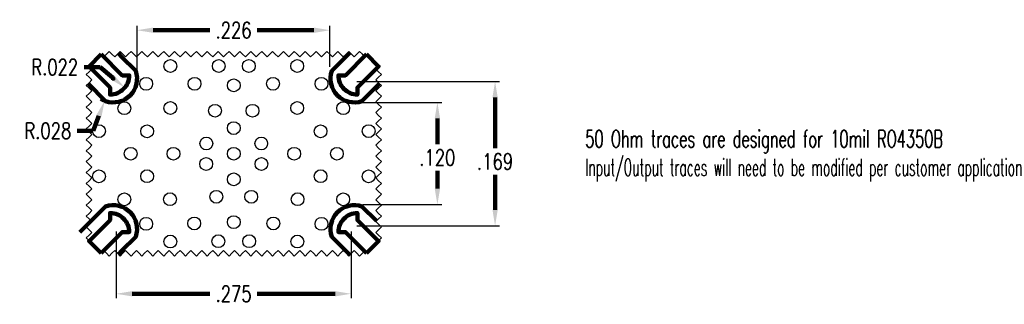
# Model space of a CAD drawing. Extents: x 0.04 to 1.19, y 0.43 to 0.76.
import ezdxf

# ---------------------------------------------------------------- set-up
doc = ezdxf.new("R2010")
doc.units = 0
doc.header["$MEASUREMENT"] = 0
doc.header["$PDMODE"] = 35
doc.layers.add('PWB Drill', color=250, linetype='Continuous')
doc.layers.add('PWB TOP', color=7, linetype='Continuous', lineweight=100)
doc.styles.add('ROMAND', font='romand', dxfattribs={"width": 0.75})
doc.dimstyles.get("Standard").update_dxf_attribs({"dimscale": 0.5, "dimtxt": 0.18, "dimasz": 0.18, "dimexe": 0.15, "dimexo": 0.06, "dimgap": 0.06, "dimtad": 0, "dimtih": 1, "dimtoh": 1, "dimdec": 3, "dimzin": 4, "dimdsep": 46, "dimtxsty": 'ROMAND', "dimcen": 0.005, "dimclrd": 256, "dimclre": 256, "dimclrt": 256, "dimadec": 3, "dimazin": 1, "dimtfac": 1, "dimtdec": 3, "dimtofl": 0, "dimtmove": 0, "dimatfit": 3, "dimfxl": 0.18, "dimtolj": 1, "dimtzin": 4, "dimlwd": -1, "dimarcsym": 0})

# ---------------------------------------------------------------- blocks, each defined once
blk = doc.blocks.new('*D20')
at = {"layer": 'DEFPOINTS', "color": 0}
for p in [(0.1773, 0.7467), (0.4029, 0.6975), (0.1773, 0.6901)]:
    blk.add_point(p, dxfattribs=at)
at = {"layer": 'PWB TOP', "lineweight": -2, "ltscale": 0.1}
for p, q in [((0.1773, 0.6963), (0.1773, 0.7519)), ((0.4029, 0.7038), (0.4029, 0.7519))]:
    blk.add_line(p, q, dxfattribs=at)
at = {"layer": 'PWB TOP', "ltscale": 0.1}
for p, q in [((0.196, 0.7467), (0.2624, 0.7467)), ((0.3842, 0.7467), (0.3178, 0.7467))]:
    blk.add_line(p, q, dxfattribs=at)
at = {"layer": 'PWB TOP'}
for points in [[(0.196, 0.7498), (0.196, 0.7436), (0.1773, 0.7467)], [(0.3842, 0.7436), (0.3842, 0.7498), (0.4029, 0.7467)]]:
    blk.add_solid(points, dxfattribs=at)
at = {"layer": 'PWB TOP', "ltscale": 0.1, "insert": (0.2901, 0.7467), "char_height": 0.01872, "attachment_point": 5, "style": 'ROMAND'}
blk.add_mtext('\\A1;.226', dxfattribs=at)
blk = doc.blocks.new('*D26')
at = {"layer": 'DEFPOINTS', "color": 0}
for p in [(0.1529, 0.5176), (0.4275, 0.5176), (0.4275, 0.4384)]:
    blk.add_point(p, dxfattribs=at)
at = {"layer": 'PWB TOP', "lineweight": -2, "ltscale": 0.1}
for p, q in [((0.1529, 0.5114), (0.1529, 0.4332)), ((0.4275, 0.5114), (0.4275, 0.4332))]:
    blk.add_line(p, q, dxfattribs=at)
at = {"layer": 'PWB TOP', "ltscale": 0.1}
for p, q in [((0.1716, 0.4384), (0.2625, 0.4384)), ((0.4088, 0.4384), (0.3179, 0.4384))]:
    blk.add_line(p, q, dxfattribs=at)
at = {"layer": 'PWB TOP'}
for points in [[(0.1716, 0.4415), (0.1716, 0.4353), (0.1529, 0.4384)], [(0.4088, 0.4353), (0.4088, 0.4415), (0.4275, 0.4384)]]:
    blk.add_solid(points, dxfattribs=at)
at = {"layer": 'PWB TOP', "ltscale": 0.1, "insert": (0.2902, 0.4384), "char_height": 0.01872, "attachment_point": 5, "style": 'ROMAND'}
blk.add_mtext('\\A1;.275', dxfattribs=at)
blk = doc.blocks.new('*D30')
at = {"layer": 'DEFPOINTS', "color": 0}
for p in [(0.4314, 0.6623), (0.435, 0.5427), (0.5285, 0.5427)]:
    blk.add_point(p, dxfattribs=at)
at = {"layer": 'PWB TOP', "lineweight": -2, "ltscale": 0.1}
for p, q in [((0.4377, 0.6623), (0.5338, 0.6623)), ((0.4413, 0.5427), (0.5338, 0.5427))]:
    blk.add_line(p, q, dxfattribs=at)
at = {"layer": 'PWB TOP', "ltscale": 0.1}
for p, q in [((0.5285, 0.6435), (0.5285, 0.6133)), ((0.5285, 0.5614), (0.5285, 0.5821))]:
    blk.add_line(p, q, dxfattribs=at)
at = {"layer": 'PWB TOP'}
for points in [[(0.5317, 0.6435), (0.5254, 0.6435), (0.5285, 0.6623)], [(0.5254, 0.5614), (0.5317, 0.5614), (0.5285, 0.5427)]]:
    blk.add_solid(points, dxfattribs=at)
at = {"layer": 'PWB TOP', "ltscale": 0.1, "insert": (0.5285, 0.5977), "char_height": 0.01872, "attachment_point": 5, "style": 'ROMAND'}
blk.add_mtext('\\A1;.120', dxfattribs=at)
blk = doc.blocks.new('*D32')
at = {"layer": 'DEFPOINTS', "color": 0}
for p in [(0.4279, 0.6867), (0.4279, 0.518), (0.596, 0.518)]:
    blk.add_point(p, dxfattribs=at)
at = {"layer": 'PWB TOP', "lineweight": -2, "ltscale": 0.1}
for p, q in [((0.4342, 0.6867), (0.6012, 0.6867)), ((0.4342, 0.518), (0.6012, 0.518))]:
    blk.add_line(p, q, dxfattribs=at)
at = {"layer": 'PWB TOP', "ltscale": 0.1}
for p, q in [((0.596, 0.668), (0.596, 0.6087)), ((0.596, 0.5367), (0.596, 0.5775))]:
    blk.add_line(p, q, dxfattribs=at)
at = {"layer": 'PWB TOP'}
for points in [[(0.5991, 0.668), (0.5929, 0.668), (0.596, 0.6867)], [(0.5929, 0.5367), (0.5991, 0.5367), (0.596, 0.518)]]:
    blk.add_solid(points, dxfattribs=at)
at = {"layer": 'PWB TOP', "ltscale": 0.1, "insert": (0.596, 0.5931), "char_height": 0.01872, "attachment_point": 5, "style": 'ROMAND'}
blk.add_mtext('\\A1;.169', dxfattribs=at)
blk = doc.blocks.new('*D33')
at = {"layer": 'DEFPOINTS', "color": 0}
for p in [(0.1458, 0.6938), (0.1629, 0.6796)]:
    blk.add_point(p, dxfattribs=at)
at = {"layer": 'PWB TOP', "ltscale": 0.1}
for p, q in [((0.1154, 0.7035), (0.1341, 0.7035)), ((0.1341, 0.7035), (0.1485, 0.6915))]:
    blk.add_line(p, q, dxfattribs=at)
at = {"layer": 'PWB TOP'}
blk.add_solid([(0.1465, 0.6891), (0.1505, 0.6939), (0.1629, 0.6796)], dxfattribs=at)
at = {"layer": 'PWB TOP', "ltscale": 0.1, "insert": (0.081, 0.7035), "char_height": 0.01872, "attachment_point": 5, "style": 'ROMAND'}
blk.add_mtext('\\A1;R.022', dxfattribs=at)
blk = doc.blocks.new('*D34')
at = {"layer": 'DEFPOINTS', "color": 0}
for p in [(0.1494, 0.6901), (0.1394, 0.6641)]:
    blk.add_point(p, dxfattribs=at)
at = {"layer": 'PWB TOP', "ltscale": 0.1}
for p, q in [((0.1494, 0.6888), (0.1494, 0.6914)), ((0.1481, 0.6901), (0.1507, 0.6901)), ((0.126, 0.6291), (0.1327, 0.6466)), ((0.1073, 0.6291), (0.126, 0.6291))]:
    blk.add_line(p, q, dxfattribs=at)
blk.add_arc((0.1494, 0.6901), 0.0278, 238.269, 251.3822, dxfattribs=at)
at = {"layer": 'PWB TOP'}
blk.add_solid([(0.1356, 0.6455), (0.1298, 0.6477), (0.1394, 0.6641)], dxfattribs=at)
at = {"layer": 'PWB TOP', "ltscale": 0.1, "insert": (0.0729, 0.6291), "char_height": 0.01872, "attachment_point": 5, "style": 'ROMAND'}
blk.add_mtext('\\A1;R.028', dxfattribs=at)

msp = doc.modelspace()

# ---------------------------------------------------------------- linework, layer by layer
at = {"color": 7, "ltscale": 0.1}
for points in [[(0.4432, 0.7161), (0.4408, 0.7185), (0.4376, 0.7217), (0.4344, 0.7185), (0.4312, 0.7154), (0.428, 0.7185), (0.4248, 0.7217), (0.4217, 0.7185), (0.4185, 0.7154), (0.4153, 0.7185), (0.4121, 0.7217), (0.4089, 0.7185), (0.4057, 0.7154), (0.4026, 0.7185), (0.3994, 0.7217), (0.3962, 0.7185), (0.393, 0.7154), (0.3898, 0.7185), (0.3866, 0.7217), (0.3835, 0.7185), (0.3803, 0.7154), (0.3771, 0.7185), (0.3739, 0.7217), (0.3707, 0.7185), (0.3675, 0.7154), (0.3644, 0.7185), (0.3612, 0.7217), (0.358, 0.7185), (0.3548, 0.7154), (0.3516, 0.7185), (0.3485, 0.7217), (0.3453, 0.7185), (0.3421, 0.7154), (0.3389, 0.7185), (0.3357, 0.7217), (0.3325, 0.7185), (0.3294, 0.7154), (0.3262, 0.7185), (0.323, 0.7217), (0.3198, 0.7185), (0.3166, 0.7154), (0.3134, 0.7185), (0.3103, 0.7217), (0.3071, 0.7185), (0.3039, 0.7154), (0.3007, 0.7185), (0.2975, 0.7217), (0.2943, 0.7185), (0.2912, 0.7154), (0.288, 0.7185), (0.2848, 0.7217), (0.2816, 0.7185), (0.2784, 0.7154), (0.2752, 0.7185), (0.2721, 0.7217), (0.2689, 0.7185), (0.2657, 0.7154), (0.2625, 0.7185), (0.2593, 0.7217), (0.2561, 0.7185), (0.253, 0.7154), (0.2498, 0.7185), (0.2466, 0.7217), (0.2434, 0.7185), (0.2402, 0.7154), (0.237, 0.7185), (0.2339, 0.7217), (0.2307, 0.7185), (0.2275, 0.7154), (0.2243, 0.7185), (0.2211, 0.7217), (0.218, 0.7185), (0.2148, 0.7154), (0.2116, 0.7185), (0.2084, 0.7217), (0.2052, 0.7185), (0.202, 0.7154), (0.1989, 0.7185), (0.1957, 0.7217), (0.1925, 0.7185), (0.1893, 0.7154), (0.1861, 0.7185), (0.1829, 0.7217), (0.1798, 0.7185), (0.1766, 0.7154), (0.1734, 0.7185), (0.1702, 0.7217), (0.167, 0.7185), (0.1638, 0.7154), (0.1607, 0.7185), (0.1575, 0.7217), (0.1543, 0.7185), (0.1511, 0.7154), (0.1479, 0.7185), (0.1447, 0.7217), (0.1416, 0.7185), (0.1384, 0.7154), (0.1352, 0.7185)], [(0.1214, 0.5003), (0.1211, 0.5007), (0.1179, 0.5039), (0.1211, 0.5071), (0.1242, 0.5102), (0.1211, 0.5134), (0.1179, 0.5166), (0.1211, 0.5198), (0.1242, 0.523), (0.1211, 0.5262), (0.1179, 0.5293), (0.1211, 0.5325), (0.1242, 0.5357), (0.1211, 0.5389), (0.1179, 0.5421), (0.1211, 0.5452), (0.1242, 0.5484), (0.1211, 0.5516), (0.1179, 0.5548), (0.1211, 0.558), (0.1242, 0.5612), (0.1211, 0.5643), (0.1179, 0.5675), (0.1211, 0.5707), (0.1242, 0.5739), (0.1211, 0.5771), (0.1179, 0.5803), (0.1211, 0.5834), (0.1242, 0.5866), (0.1211, 0.5898), (0.1179, 0.593), (0.1211, 0.5962), (0.1242, 0.5994), (0.1211, 0.6025), (0.1179, 0.6057), (0.1211, 0.6089), (0.1242, 0.6121), (0.1211, 0.6153), (0.1179, 0.6185), (0.1211, 0.6216), (0.1242, 0.6248), (0.1211, 0.628), (0.1179, 0.6312), (0.1211, 0.6344), (0.1242, 0.6376), (0.1211, 0.6407), (0.1179, 0.6439), (0.1211, 0.6471), (0.1242, 0.6503), (0.1211, 0.6535), (0.1179, 0.6566), (0.1211, 0.6598), (0.1242, 0.663), (0.1211, 0.6662), (0.1179, 0.6694), (0.1211, 0.6726), (0.1242, 0.6757), (0.1211, 0.6789), (0.1179, 0.6821), (0.1211, 0.6853), (0.1242, 0.6885), (0.1211, 0.6917), (0.1179, 0.6948), (0.1211, 0.698), (0.1242, 0.7012), (0.1211, 0.7044)], [(0.4594, 0.5003), (0.4598, 0.5007), (0.463, 0.5039), (0.4598, 0.5071), (0.4566, 0.5102), (0.4598, 0.5134), (0.463, 0.5166), (0.4598, 0.5198), (0.4566, 0.523), (0.4598, 0.5262), (0.463, 0.5293), (0.4598, 0.5325), (0.4566, 0.5357), (0.4598, 0.5389), (0.463, 0.5421), (0.4598, 0.5452), (0.4566, 0.5484), (0.4598, 0.5516), (0.463, 0.5548), (0.4598, 0.558), (0.4566, 0.5612), (0.4598, 0.5643), (0.463, 0.5675), (0.4598, 0.5707), (0.4566, 0.5739), (0.4598, 0.5771), (0.463, 0.5803), (0.4598, 0.5834), (0.4566, 0.5866), (0.4598, 0.5898), (0.463, 0.593), (0.4598, 0.5962), (0.4566, 0.5994), (0.4598, 0.6025), (0.463, 0.6057), (0.4598, 0.6089), (0.4566, 0.6121), (0.4598, 0.6153), (0.463, 0.6185), (0.4598, 0.6216), (0.4566, 0.6248), (0.4598, 0.628), (0.463, 0.6312), (0.4598, 0.6344), (0.4566, 0.6376), (0.4598, 0.6407), (0.463, 0.6439), (0.4598, 0.6471), (0.4566, 0.6503), (0.4598, 0.6535), (0.463, 0.6566), (0.4598, 0.6598), (0.4566, 0.663), (0.4598, 0.6662), (0.463, 0.6694), (0.4598, 0.6726), (0.4566, 0.6757), (0.4598, 0.6789), (0.463, 0.6821), (0.4598, 0.6853), (0.4566, 0.6885), (0.4598, 0.6917), (0.463, 0.6948), (0.4598, 0.698), (0.4566, 0.7012), (0.4598, 0.7044)], [(0.4432, 0.4883), (0.4408, 0.4858), (0.4376, 0.4826), (0.4344, 0.4858), (0.4312, 0.489), (0.428, 0.4858), (0.4248, 0.4826), (0.4217, 0.4858), (0.4185, 0.489), (0.4153, 0.4858), (0.4121, 0.4826), (0.4089, 0.4858), (0.4057, 0.489), (0.4026, 0.4858), (0.3994, 0.4826), (0.3962, 0.4858), (0.393, 0.489), (0.3898, 0.4858), (0.3866, 0.4826), (0.3835, 0.4858), (0.3803, 0.489), (0.3771, 0.4858), (0.3739, 0.4826), (0.3707, 0.4858), (0.3675, 0.489), (0.3644, 0.4858), (0.3612, 0.4826), (0.358, 0.4858), (0.3548, 0.489), (0.3516, 0.4858), (0.3485, 0.4826), (0.3453, 0.4858), (0.3421, 0.489), (0.3389, 0.4858), (0.3357, 0.4826), (0.3325, 0.4858), (0.3294, 0.489), (0.3262, 0.4858), (0.323, 0.4826), (0.3198, 0.4858), (0.3166, 0.489), (0.3134, 0.4858), (0.3103, 0.4826), (0.3071, 0.4858), (0.3039, 0.489), (0.3007, 0.4858), (0.2975, 0.4826), (0.2943, 0.4858), (0.2912, 0.489), (0.288, 0.4858), (0.2848, 0.4826), (0.2816, 0.4858), (0.2784, 0.489), (0.2752, 0.4858), (0.2721, 0.4826), (0.2689, 0.4858), (0.2657, 0.489), (0.2625, 0.4858), (0.2593, 0.4826), (0.2561, 0.4858), (0.253, 0.489), (0.2498, 0.4858), (0.2466, 0.4826), (0.2434, 0.4858), (0.2402, 0.489), (0.237, 0.4858), (0.2339, 0.4826), (0.2307, 0.4858), (0.2275, 0.489), (0.2243, 0.4858), (0.2211, 0.4826), (0.218, 0.4858), (0.2148, 0.489), (0.2116, 0.4858), (0.2084, 0.4826), (0.2052, 0.4858), (0.202, 0.489), (0.1989, 0.4858), (0.1957, 0.4826), (0.1925, 0.4858), (0.1893, 0.489), (0.1861, 0.4858), (0.1829, 0.4826), (0.1798, 0.4858), (0.1766, 0.489), (0.1734, 0.4858), (0.1702, 0.4826), (0.167, 0.4858), (0.1638, 0.489), (0.1607, 0.4858), (0.1575, 0.4826), (0.1543, 0.4858), (0.1511, 0.489), (0.1479, 0.4858), (0.1447, 0.4826), (0.1416, 0.4858), (0.1384, 0.489), (0.1352, 0.4858)]]:
    msp.add_lwpolyline(points, dxfattribs=at)
at = {"layer": 'PWB Drill'}
for centre in [(0.2162, 0.7048), (0.2728, 0.7048), (0.308, 0.7048), (0.3646, 0.7048), (0.1879, 0.684), (0.2445, 0.684), (0.3363, 0.684), (0.3929, 0.684), (0.2904, 0.6822), (0.1624, 0.6555), (0.2162, 0.6557), (0.2685, 0.6525), (0.3123, 0.6525), (0.3646, 0.6557), (0.4184, 0.6555), (0.1327, 0.6287), (0.189, 0.6285), (0.2904, 0.6322), (0.3919, 0.6285), (0.4481, 0.6287), (0.2583, 0.6142), (0.3225, 0.6142), (0.1698, 0.6022), (0.2198, 0.6022), (0.2904, 0.6022), (0.361, 0.6022), (0.411, 0.6022), (0.2581, 0.5903), (0.3227, 0.5903), (0.1327, 0.5757), (0.189, 0.5759), (0.2904, 0.5722), (0.3919, 0.5759), (0.4481, 0.5757), (0.1624, 0.5488), (0.2158, 0.549), (0.27, 0.5519), (0.3108, 0.5519), (0.365, 0.549), (0.4184, 0.5488), (0.1879, 0.5202), (0.2441, 0.5207), (0.2904, 0.5222), (0.3367, 0.5207), (0.393, 0.5202), (0.2161, 0.4995), (0.2724, 0.4999), (0.3084, 0.4999), (0.3647, 0.4995)]:
    msp.add_circle(centre, 0.0075, dxfattribs=at)
at = {"layer": 'PWB TOP'}
for points in [[(0.12, 0.6842), (0.1405, 0.6637, 0.623095), (0.1757, 0.6992), (0.1592, 0.7157), (0.1554, 0.7196)], [(0.4608, 0.6842), (0.4403, 0.6637, -0.623095), (0.4051, 0.6992), (0.4216, 0.7157), (0.4262, 0.7203)], [(0.1104, 0.5106), (0.1405, 0.5406, -0.623095), (0.1757, 0.5051), (0.1592, 0.4886), (0.1554, 0.4848)], [(0.4573, 0.5237), (0.4403, 0.5406, 0.623095), (0.4051, 0.5051), (0.4216, 0.4886), (0.4262, 0.484)]]:
    msp.add_lwpolyline(points, format="xyb", dxfattribs=at)
at = {"layer": 'PWB TOP', "ltscale": 0.1}
for points in [[(0.1352, 0.7185), (0.16, 0.6938), (0.1681, 0.6938, -0.414214), (0.1458, 0.6715), (0.1458, 0.6796), (0.1211, 0.7044)], [(0.4456, 0.7185), (0.4209, 0.6938), (0.4128, 0.6938, 0.414214), (0.435, 0.6715), (0.435, 0.6796), (0.4598, 0.7044)], [(0.1352, 0.4858), (0.16, 0.5106), (0.1681, 0.5106, 0.414214), (0.1458, 0.5328), (0.1458, 0.5247), (0.1211, 0.5)], [(0.4456, 0.4858), (0.4209, 0.5106), (0.4128, 0.5106, -0.414214), (0.435, 0.5328), (0.435, 0.5247), (0.4598, 0.5)]]:
    msp.add_lwpolyline(points, format="xyb", close=True, dxfattribs=at)

# ---------------------------------------------------------------- texts
at = {"layer": 'PWB TOP', "ltscale": 0.1, "insert": (0.7014, 0.6296), "char_height": 0.2, "width": 0.677833, "attachment_point": 1, "style": 'ROMAND'}
msp.add_mtext('{\\H0.1x;\\W0.65;50 Ohm traces are designed for 10mil RO4350B\\P\\W0.55;Input/Output traces will need to be modified per customer application}', dxfattribs=at)

# ---------------------------------------------------------------- dimensions: what is measured, and where the dimension line sits
at = {"layer": 'PWB TOP', "ltscale": 0.1}
for base, p1, p2, picture, middle in [((0.1773, 0.7467), (0.4029, 0.6975), (0.1773, 0.6901), '*D20', (0.2901, 0.7467)), ((0.4275, 0.4384), (0.1529, 0.5176), (0.4275, 0.5176), '*D26', (0.2902, 0.4384))]:
    dim = msp.add_linear_dim(base=base, p1=p1, p2=p2, dimstyle='Standard', override={"dimscale": 1.040178, "dimtxt": 0.018, "dimasz": 0.018, "dimexe": 0.005, "dimexo": 0.006, "dimgap": 0.006, "dimcen": 0.0025, "dimfxl": 1}, dxfattribs=at)
    dim.commit()
    dim.dimension.update_dxf_attribs({"geometry": picture, "text_midpoint": middle})
for center, mpoint, picture, middle in [((0.1458, 0.6938), (0.1629, 0.6796), '*D33', (0.081, 0.7035)), ((0.1494, 0.6901), (0.1394, 0.6641), '*D34', (0.0729, 0.6291))]:
    dim = msp.add_radius_dim(center=center, mpoint=mpoint, dimstyle='Standard', override={"dimscale": 1.040178, "dimtxt": 0.018, "dimasz": 0.018, "dimexe": 0.005, "dimexo": 0.006, "dimgap": 0.006, "dimcen": 0.0025, "dimfxl": 1}, dxfattribs=at)
    dim.commit()
    dim.dimension.update_dxf_attribs({"geometry": picture, "text_midpoint": middle, "dimtype": 164})
for base, p1, p2, picture, middle in [((0.596, 0.518), (0.4279, 0.6867), (0.4279, 0.518), '*D32', (0.596, 0.5931)), ((0.5285, 0.5427), (0.4314, 0.6623), (0.435, 0.5427), '*D30', (0.5285, 0.5977))]:
    dim = msp.add_linear_dim(base=base, p1=p1, p2=p2, angle=90, dimstyle='Standard', override={"dimscale": 1.040178, "dimtxt": 0.018, "dimasz": 0.018, "dimexe": 0.005, "dimexo": 0.006, "dimgap": 0.006, "dimcen": 0.0025, "dimfxl": 1}, dxfattribs=at)
    dim.commit()
    dim.dimension.update_dxf_attribs({"geometry": picture, "text_midpoint": middle, "dimtype": 160})

doc.saveas('drawing.dxf')
